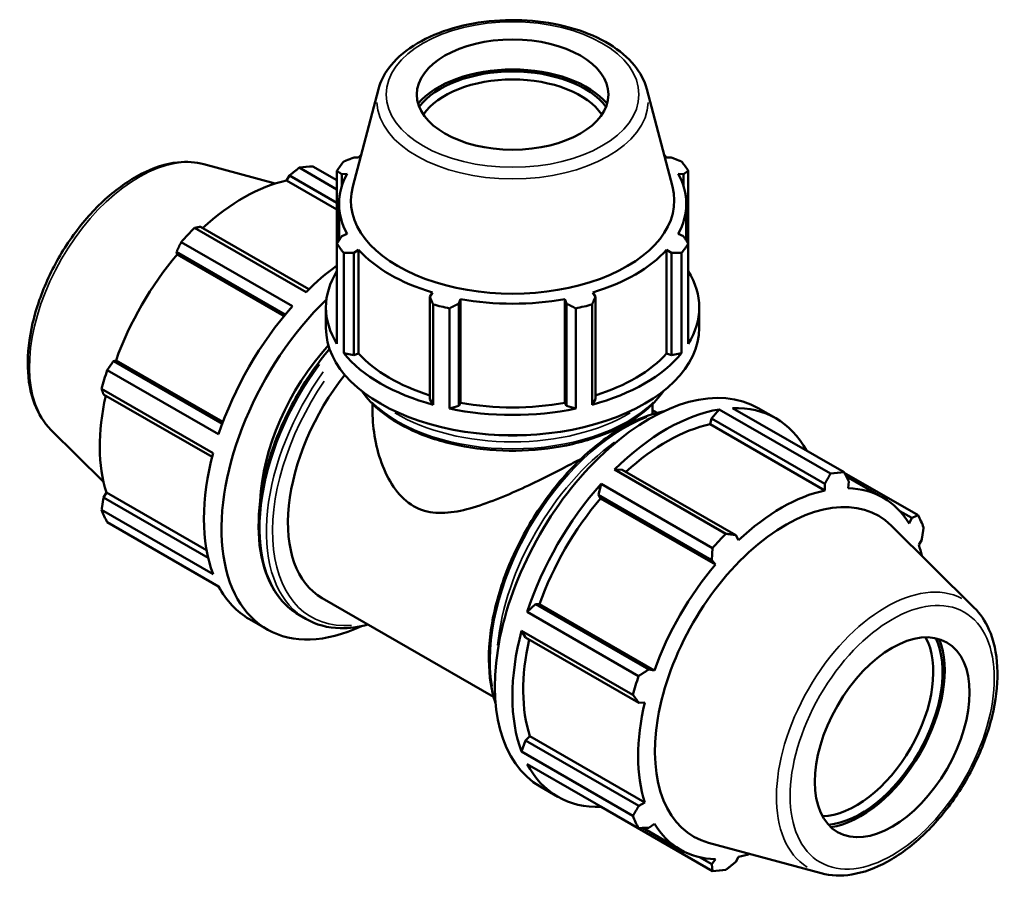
# Model space of a CAD drawing. Header units: inches. Extents: x 0.1 to 45.4, y -10.6 to 32.2.
# Tile 7 of 7: x 36.9 to 45.4, y 24.7 to 32.2. Entities that reach past the tile are written whole.
import ezdxf

# ---------------------------------------------------------------- set-up
doc = ezdxf.new("R2010")
doc.units = ezdxf.units.IN
doc.header["$MEASUREMENT"] = 0
doc.layers.add('Visible (ANSI)', color=7, linetype='Continuous', lineweight=50)
doc.layers.add('Visible Narrow (ANSI)', color=7, linetype='Continuous', lineweight=35)

msp = doc.modelspace()

# ---------------------------------------------------------------- linework, layer by layer
at = {"layer": 'Visible (ANSI)'}
for p, q in [((40.0063, 31.6035), (39.7842, 30.7588)), ((42.3283, 31.6035), (42.5504, 30.7588)), ((38.4964, 30.9536), (39.1136, 30.7862)), ((39.4378, 30.9346), (39.6477, 30.8138)), ((39.8351, 31.0102), (39.7921, 31.0102)), ((42.5425, 31.0102), (42.4995, 31.0102)), ((39.212, 30.8121), (39.237, 30.8557)), ((39.237, 30.8557), (39.6477, 30.6192)), ((39.6477, 30.7353), (39.3211, 30.9233)), ((39.6477, 30.8957), (39.6477, 30.2659)), ((39.6887, 30.8664), (39.7349, 30.8709)), ((39.6887, 30.7626), (39.6887, 30.8664)), ((42.5997, 30.8709), (42.6459, 30.8664)), ((42.6459, 30.8664), (42.6459, 30.7626)), ((42.6869, 30.2659), (42.6869, 30.8957)), ((39.6477, 30.5611), (39.212, 30.8121)), ((39.6653, 30.2934), (39.6653, 30.6108)), ((42.6692, 30.2934), (42.6692, 30.6108)), ((38.4161, 30.4021), (39.3801, 29.847)), ((39.4043, 29.8707), (38.4654, 30.4114)), ((39.7349, 30.3507), (39.6887, 30.3295)), ((42.6459, 30.3295), (42.5997, 30.3507)), ((39.2634, 29.7239), (38.2994, 30.2791)), ((39.6477, 29.3981), (39.6477, 30.2659)), ((42.6869, 30.2659), (42.6869, 29.3981)), ((38.2588, 30.1934), (39.2005, 29.6511)), ((38.2643, 30.1705), (38.2588, 30.1934)), ((39.1894, 29.6378), (38.2643, 30.1705)), ((39.7061, 30.1847), (39.7061, 29.3169)), ((39.7921, 30.1857), (39.8351, 30.2114)), ((39.7921, 29.3007), (39.7921, 30.1857)), ((39.8351, 29.3136), (39.8351, 30.2114)), ((42.4995, 29.3136), (42.4995, 30.2114)), ((42.4995, 30.2114), (42.5425, 30.1857)), ((42.5425, 30.1857), (42.5425, 29.3007)), ((42.6285, 29.3169), (42.6285, 30.1847)), ((40.4738, 29.8436), (40.4514, 29.806)), ((41.8832, 29.806), (41.8608, 29.8436)), ((40.4514, 29.806), (40.4514, 28.9211)), ((40.4795, 28.8716), (40.4795, 29.7393)), ((40.7011, 29.7464), (40.7157, 29.7859)), ((40.7011, 28.8615), (40.7011, 29.7464)), ((40.7157, 28.8881), (40.7157, 29.7859)), ((41.6189, 28.8881), (41.6189, 29.7859)), ((41.6189, 29.7859), (41.6335, 29.7464)), ((41.6335, 29.7464), (41.6335, 28.8615)), ((41.8551, 29.7393), (41.8551, 28.8716)), ((41.8832, 28.9211), (41.8832, 29.806)), ((39.5523, 29.537), (39.5523, 29.713)), ((40.6204, 29.7057), (40.6204, 28.8379)), ((41.7141, 28.8379), (41.7141, 29.7057)), ((42.7823, 29.537), (42.7823, 29.713)), ((39.7061, 29.3169), (39.7921, 29.3007)), ((39.7921, 29.3007), (39.8351, 29.3136)), ((42.4995, 29.3136), (42.5425, 29.3007)), ((42.5425, 29.3007), (42.6285, 29.3169)), ((37.7132, 29.2484), (37.7358, 29.255)), ((38.655, 28.7061), (37.7132, 29.2484)), ((38.6609, 28.7222), (37.7358, 29.255)), ((37.6594, 29.1706), (38.6235, 28.6155)), ((38.5751, 28.4528), (37.6111, 29.0079)), ((37.6276, 28.9603), (38.5666, 28.4196)), ((40.4514, 28.9211), (40.4795, 28.8716)), ((40.7011, 28.8615), (40.7157, 28.8881)), ((41.6189, 28.8881), (41.6335, 28.8615)), ((41.8551, 28.8716), (41.8832, 28.9211)), ((39.956, 28.8085), (39.956, 28.8788)), ((40.6204, 28.8379), (40.7011, 28.8615)), ((41.6335, 28.8615), (41.7141, 28.8379)), ((42.3785, 28.8085), (42.3785, 28.8788)), ((42.3785, 28.8233), (42.417, 28.8012)), ((42.9545, 28.831), (42.8878, 28.7534)), ((43.9185, 28.2759), (42.9545, 28.831)), ((43.0712, 28.8423), (44.0352, 28.2872)), ((43.2929, 28.842), (43.4452, 28.7544)), ((42.8878, 28.7534), (42.8757, 28.7022)), ((42.8878, 28.7534), (43.8692, 28.1882)), ((37.1728, 28.655), (37.6273, 28.2052)), ((42.8757, 28.7022), (43.8701, 28.1296)), ((42.1162, 28.309), (42.0495, 28.3098)), ((42.0495, 28.3098), (43.0135, 27.7547)), ((43.0976, 27.7439), (42.1162, 28.309)), ((44.6751, 27.9158), (44.0373, 28.2831)), ((44.0537, 28.2512), (44.3735, 28.0671)), ((44.0703, 28.149), (44.0758, 28.2083)), ((41.9328, 28.1867), (41.9096, 28.0911)), ((42.8968, 27.6316), (41.9328, 28.1867)), ((43.8692, 28.1882), (43.8701, 28.1296)), ((37.6276, 28.0682), (37.6529, 28.1116)), ((38.5325, 27.5471), (37.6276, 28.0682)), ((38.519, 27.6128), (37.6529, 28.1116)), ((41.9096, 28.0911), (41.9281, 28.0607)), ((41.9096, 28.0911), (42.8909, 27.526)), ((41.9281, 28.0607), (42.9225, 27.488)), ((37.6111, 27.9615), (38.5751, 27.4064)), ((44.5169, 27.9518), (44.6214, 27.8917)), ((44.6214, 27.8917), (44.5988, 27.8423)), ((38.6235, 27.2993), (37.6594, 27.8544)), ((45.1618, 27.1152), (44.4434, 27.8262)), ((43.1226, 27.6991), (43.0976, 27.7439)), ((44.6817, 27.6586), (44.707, 27.7021)), ((42.8909, 27.526), (42.9225, 27.488)), ((38.2994, 27.483), (38.6257, 27.2952)), ((39.5184, 27.1989), (41.0022, 26.3444)), ((41.364, 27.1461), (41.2928, 27.0783)), ((41.3995, 27.1452), (41.364, 27.1461)), ((42.3453, 26.581), (41.364, 27.1461)), ((41.3995, 27.1452), (42.3939, 26.5726)), ((38.8894, 27.0159), (39.0417, 26.9282)), ((39.3225, 27.05), (39.3784, 27.0178)), ((41.2928, 27.0783), (42.2568, 26.5232)), ((41.2445, 26.9156), (41.2784, 26.8579)), ((42.2085, 26.3604), (41.2445, 26.9156)), ((41.2784, 26.8579), (42.2598, 26.2928)), ((42.3939, 26.5726), (42.3453, 26.581)), ((42.2598, 26.2928), (42.311, 26.2934)), ((41.3166, 26.0018), (41.2784, 25.9658)), ((41.3166, 26.0018), (42.311, 25.4292)), ((41.2784, 25.9658), (41.2445, 25.8692)), ((42.2598, 25.4007), (41.2784, 25.9658)), ((41.2445, 25.8692), (42.2085, 25.314)), ((42.2568, 25.207), (41.2928, 25.7621)), ((41.4066, 25.5664), (41.5588, 25.4787)), ((41.9316, 25.3943), (41.9328, 25.3907)), ((41.9328, 25.3907), (42.8968, 24.8356)), ((42.311, 25.4292), (42.2598, 25.4007)), ((42.3453, 25.2111), (42.3939, 25.2455)), ((42.2929, 25.2086), (42.6192, 25.0207)), ((43.8381, 24.8166), (42.8627, 25.0812)), ((42.8909, 24.8945), (42.7839, 24.9561)), ((42.9225, 24.9388), (42.8909, 24.8945)), ((43.0976, 24.9145), (43.1226, 24.9582))]:
    msp.add_line(p, q, dxfattribs=at)
for centre, major_axis, ratio in [((41.1673, 31.5559), (0.8287, 0), 0.575862), ((44.4518, 25.9937), (0.4725, 0.8205), 0.578093)]:
    msp.add_ellipse(centre, major_axis=major_axis, ratio=ratio, dxfattribs=at)
for centre, major_axis, ratio, start_param, end_param in [((41.1673, 31.25), (-0.9083, 0), 0.575862, 3.592286, 5.832492), ((41.1673, 31.25), (-0.8785, 0), 0.575862, 3.545816, 5.878962), ((41.1673, 31.2093), (-0.8287, 0), 0.575862, 3.513162, 5.911616), ((41.1673, 30.6108), (-1.502, 0), 0.575862, 5.773435, 5.80322), ((41.1673, 30.6108), (-1.502, 0), 0.575862, 3.621558, 3.651343), ((38.8686, 29.2088), (0.9432, 1.6378), 0.578093, 0.343502, 0.438029), ((41.1673, 30.5808), (-1.615, 0), 0.575862, 5.843222, 5.93775), ((41.1673, 30.5808), (1.615, 0), 0.575862, 0.345435, 0.439963), ((41.1673, 30.6108), (-1.5019, 0), 0.575862, 5.977753, 6.588618), ((41.1673, 30.6108), (1.5019, 0), 0.575862, 5.977753, 6.588618), ((38.8382, 29.2263), (0.8771, 1.5232), 0.578093, 0.478032, 1.071949), ((41.1673, 30.6382), (-1.3988, 0), 0.575862, 6.1329, 9.575063), ((38.8686, 29.2088), (-0.9432, -1.6378), 0.578093, 4.270492, 4.36502), ((41.1673, 30.5808), (-1.615, 0), 0.575862, 0.345435, 0.439963), ((41.1673, 30.5808), (1.615, 0), 0.575862, 5.843222, 5.93775), ((38.8382, 29.2263), (0.8771, 1.5232), 0.578093, 1.26343, 1.874295), ((41.1673, 30.6108), (1.502, 0), 0.575862, 3.621558, 4.232423), ((41.1673, 30.6108), (1.502, 0), 0.575862, 5.192355, 5.80322), ((39.8326, 28.6537), (-0.9432, -1.6378), 0.578093, 4.063864, 4.270492), ((41.1673, 29.713), (-1.615, 0), 0.575862, 5.93775, 6.628621), ((41.1673, 29.713), (1.615, 0), 0.575862, 5.93775, 6.628621), ((39.9849, 28.566), (-0.9432, -1.6378), 0.578093, 4.251013, 6.972059), ((41.1673, 30.5808), (1.615, 0), 0.575862, 4.272426, 4.366954), ((41.1673, 30.6108), (1.5019, 0), 0.575862, 4.406956, 5.017822), ((41.1673, 30.5808), (1.615, 0), 0.575862, 5.057824, 5.152352), ((39.8326, 28.6537), (-0.9432, -1.6378), 0.578093, 4.36502, 5.055891), ((41.1673, 29.537), (-1.615, 0), 0.575862, 0, 3.141593), ((39.9849, 28.566), (-0.7074, -1.2284), 0.578093, 4.347768, 5.453483), ((41.1673, 29.713), (1.615, 0), 0.575862, 3.581556, 4.272426), ((41.1673, 29.713), (1.5019, 0), 0.575862, 3.621558, 4.215556), ((41.1673, 29.713), (1.615, 0), 0.575862, 5.152352, 5.843222), ((41.1673, 29.713), (1.5019, 0), 0.575862, 5.209222, 5.80322), ((38.8686, 29.2088), (-0.9432, -1.6378), 0.578093, 5.055891, 5.150418), ((42.3497, 27.2042), (0.9432, 1.6378), 0.578093, 0, 3.141593), ((40.2257, 28.4273), (-0.7074, -1.2284), 0.578093, 4.459814, 6.283185), ((38.8382, 29.2263), (0.8771, 1.5232), 0.578093, 2.065615, 2.659693), ((41.1673, 29.713), (1.5019, 0), 0.575862, 4.406956, 5.017822), ((41.1673, 29.713), (1.615, 0), 0.575862, 4.366954, 5.057824), ((42.502, 27.1165), (-0.9432, -1.6378), 0.578093, 3.579622, 4.270492), ((42.502, 27.1165), (0.9432, 1.6378), 0.578093, 5.939684, 6.626687), ((42.502, 27.1165), (-0.8771, -1.5232), 0.578093, 3.619624, 4.213542), ((39.8326, 28.6537), (-0.9432, -1.6378), 0.578093, 5.150418, 5.841289), ((43.466, 26.5614), (0.9432, 1.6378), 0.578093, 0.343502, 0.438029), ((42.502, 27.1165), (-0.9432, -1.6378), 0.578093, 4.36502, 5.055891), ((43.4964, 26.5439), (-0.8771, -1.5232), 0.578093, 3.619624, 4.23049), ((43.4964, 26.5439), (0.8771, 1.5232), 0.578093, 5.975819, 6.586684), ((42.502, 27.1165), (-0.8771, -1.5232), 0.578093, 4.405023, 5.015888), ((43.5321, 26.5233), (0.7995, 1.3883), 0.578093, 6.13202, 9.575944), ((38.8686, 29.2088), (-0.9432, -1.6378), 0.578093, 5.841289, 5.935816), ((43.466, 26.5614), (0.9432, 1.6378), 0.578093, 5.841289, 5.935816), ((43.466, 26.5614), (-0.9432, -1.6378), 0.578093, 4.270492, 4.36502), ((43.4964, 26.5439), (0.8771, 1.5232), 0.578093, 5.723118, 5.801286), ((43.4964, 26.5439), (-0.8771, -1.5232), 0.578093, 4.405023, 5.015888), ((39.8326, 28.6537), (-0.9432, -1.6378), 0.578093, 5.935816, 6.283185), ((42.502, 27.1165), (-0.9432, -1.6378), 0.578093, 5.150418, 5.841289), ((42.502, 27.1165), (-0.8771, -1.5232), 0.578093, 5.207208, 5.801286), ((44.1379, 26.1744), (0.4725, 0.8205), 0.578093, 3.478808, 5.94597), ((44.1781, 26.1513), (-0.5009, -0.8698), 0.578093, 0.38248, 2.759113), ((44.1781, 26.1513), (0.5136, 0.8918), 0.578093, 3.564069, 5.860709), ((43.466, 26.5614), (-0.9432, -1.6378), 0.578093, 5.055891, 5.150418), ((43.4964, 26.5439), (-0.8771, -1.5232), 0.578093, 5.190421, 5.801286), ((42.502, 27.1165), (-0.9432, -1.6378), 0.578093, 5.935816, 6.626687), ((43.466, 26.5614), (-0.9432, -1.6378), 0.578093, 5.841289, 5.935816), ((43.4964, 26.5439), (-0.8771, -1.5232), 0.578093, 5.975819, 6.586684), ((43.4964, 26.5439), (0.8771, 1.5232), 0.578093, 3.619624, 3.70166), ((43.466, 26.5614), (-0.9432, -1.6378), 0.578093, 0.343502, 0.438029)]:
    msp.add_ellipse(centre, major_axis=major_axis, ratio=ratio, start_param=start_param, end_param=end_param, dxfattribs=at)
for points, knots in [([(42.3283, 31.6035), (42.3092, 31.6761), (42.2722, 31.7452), (42.1649, 31.877), (42.0914, 31.9385), (41.9151, 32.046), (41.8111, 32.0912), (41.5853, 32.1592), (41.4637, 32.1821), (41.2152, 32.2039), (41.0884, 32.2029), (40.8416, 32.1773), (40.7215, 32.1527), (40.4993, 32.0815), (40.3972, 32.0349), (40.2217, 31.9224), (40.1482, 31.8566), (40.0529, 31.7269), (40.0229, 31.6665), (40.0063, 31.6035)], [0.935683, 0.935683, 0.935683, 0.935683, 1.224068, 1.224068, 1.542298, 1.542298, 1.874031, 1.874031, 2.205031, 2.205031, 2.53437, 2.53437, 2.863786, 2.863786, 3.194952, 3.194952, 3.52642, 3.52642, 3.776706, 3.776706, 3.776706, 3.776706]), ([(37.1728, 28.655), (37.1116, 28.7156), (37.064, 28.7918), (36.9945, 28.9737), (36.9753, 29.0818), (36.9693, 29.3179), (36.9838, 29.4468), (37.0451, 29.7092), (37.0918, 29.8427), (37.212, 30.1012), (37.2854, 30.2262), (37.4517, 30.4558), (37.5447, 30.5606), (37.7422, 30.7397), (37.8468, 30.8139), (38.0586, 30.923), (38.1659, 30.9579), (38.3483, 30.9778), (38.4249, 30.973), (38.4964, 30.9536)], [4.076223, 4.076223, 4.076223, 4.076223, 4.364958, 4.364958, 4.683175, 4.683175, 5.014797, 5.014797, 5.345755, 5.345755, 5.675086, 5.675086, 6.004499, 6.004499, 6.335633, 6.335633, 6.666958, 6.666958, 6.915484, 6.915484, 6.915484, 6.915484]), ([(39.5835, 29.3551), (39.4741, 29.2252), (39.3742, 29.0805), (39.2032, 28.7752), (39.1322, 28.6146), (39.0264, 28.2938), (38.9917, 28.1337), (38.9626, 27.8296), (38.9682, 27.6857), (39.0203, 27.4291), (39.0667, 27.3162), (39.1842, 27.1518), (39.2485, 27.0926), (39.3225, 27.05)], [6.769191, 6.769191, 6.769191, 6.769191, 7.091158, 7.091158, 7.414043, 7.414043, 7.737252, 7.737252, 8.061105, 8.061105, 8.383782, 8.383782, 8.641314, 8.641314, 8.641314, 8.641314]), ([(39.8656, 28.9865), (39.9083, 28.9246), (39.9634, 28.8664), (40.1179, 28.7412), (40.2261, 28.6784), (40.4706, 28.5759), (40.607, 28.5364), (40.8937, 28.4845), (41.0439, 28.4721), (41.3435, 28.4753), (41.4927, 28.491), (41.7755, 28.5491), (41.909, 28.5915), (42.147, 28.6992), (42.2515, 28.7646), (42.3883, 28.8849), (42.4331, 28.9344), (42.469, 28.9865)], [4.305222, 4.305222, 4.305222, 4.305222, 4.545028, 4.545028, 4.868695, 4.868695, 5.193166, 5.193166, 5.516856, 5.516856, 5.840243, 5.840243, 6.164011, 6.164011, 6.488552, 6.488552, 6.690352, 6.690352, 6.690352, 6.690352]), ([(39.956, 28.8085), (39.956, 28.7325), (39.9631, 28.6528), (39.9922, 28.4942), (40.0142, 28.4152), (40.0731, 28.2667), (40.1098, 28.1973), (40.1986, 28.0781), (40.2507, 28.0285), (40.3108, 27.9939)], [17.651332, 17.651332, 17.651332, 17.651332, 18.299667, 18.299667, 18.948002, 18.948002, 19.596337, 19.596337, 20.244672, 20.244672, 20.244672, 20.244672]), ([(42.4759, 28.8151), (42.4199, 28.8037), (42.3628, 28.7867), (42.1806, 28.7163), (42.0537, 28.6431), (41.8071, 28.4547), (41.6874, 28.3395), (41.4674, 28.0788), (41.3671, 27.9336), (41.1958, 27.6277), (41.1248, 27.4671), (41.019, 27.1464), (40.9843, 26.9863), (40.9552, 26.6822), (40.9608, 26.5383), (40.9956, 26.3668), (41.0066, 26.3257), (41.0198, 26.2864)], [5.971932, 5.971932, 5.971932, 5.971932, 6.121099, 6.121099, 6.44423, 6.44423, 6.76802, 6.76802, 7.091158, 7.091158, 7.414043, 7.414043, 7.737252, 7.737252, 8.061105, 8.061105, 8.169103, 8.169103, 8.169103, 8.169103]), ([(40.3108, 27.9939), (40.371, 27.9592), (40.4356, 27.9416), (40.5711, 27.9317), (40.642, 27.9391), (40.7882, 27.9695), (40.8636, 27.9924), (41.0156, 28.0467), (41.0923, 28.0781), (41.2387, 28.1423), (41.3137, 28.1772), (41.4655, 28.251), (41.5423, 28.2899), (41.6667, 28.3545), (41.7154, 28.3803), (41.7625, 28.4056)], [0, 0, 0, 0, 0.648335, 0.648335, 1.29667, 1.29667, 1.945005, 1.945005, 2.593341, 2.593341, 3.210297, 3.210297, 3.827254, 3.827254, 4.234498, 4.234498, 4.234498, 4.234498]), ([(43.8381, 24.8166), (43.9213, 24.7941), (44.0111, 24.7913), (44.2033, 24.8224), (44.3064, 24.8601), (44.5137, 24.9734), (44.6178, 25.0506), (44.814, 25.2354), (44.9061, 25.3428), (45.0693, 25.5765), (45.1406, 25.7026), (45.2557, 25.9618), (45.2996, 26.0948), (45.3554, 26.3555), (45.3671, 26.4833), (45.3552, 26.7212), (45.3315, 26.8315), (45.2571, 26.9993), (45.2145, 27.0631), (45.1618, 27.1152)], [2.509294, 2.509294, 2.509294, 2.509294, 2.798029, 2.798029, 3.116247, 3.116247, 3.447868, 3.447868, 3.778826, 3.778826, 4.108157, 4.108157, 4.43757, 4.43757, 4.768704, 4.768704, 5.100029, 5.100029, 5.348555, 5.348555, 5.348555, 5.348555]), ([(39.3784, 27.0178), (39.4663, 26.9672), (39.5676, 26.9402), (39.7536, 26.9361), (39.8347, 26.9467), (39.9176, 26.969)], [2.3581282, 2.3581282, 2.3581282, 2.3581282, 2.6642495, 2.6642495, 2.8823308, 2.8823308, 2.8823308, 2.8823308])]:
    msp.add_open_spline(points, degree=3, knots=knots, dxfattribs=at)
for points, weights in [([(39.7061, 30.9769), (39.75, 30.994), (39.7921, 31.0102)], [1, 1.00152745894, 1.00223842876]), ([(42.5425, 31.0102), (42.5846, 30.994), (42.6285, 30.9769)], [1.00223842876, 1.00152745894, 1]), ([(39.3211, 30.9233), (39.2781, 30.8889), (39.237, 30.8557)], [1, 1.00178472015, 1.00275338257]), ([(39.6887, 30.8664), (39.6686, 30.8809), (39.6477, 30.8957)], [1.00223842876, 1.00152745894, 1]), ([(42.6869, 30.8957), (42.666, 30.8809), (42.6459, 30.8664)], [1, 1.00152745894, 1.00223842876]), ([(38.4654, 30.4114), (38.4411, 30.4069), (38.4161, 30.4021)], [1.00275338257, 1.00178472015, 1]), ([(39.6477, 30.2659), (39.6686, 30.2985), (39.6887, 30.3295)], [1, 1.00152745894, 1.00223842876]), ([(42.6459, 30.3295), (42.666, 30.2985), (42.6869, 30.2659)], [1.00223842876, 1.00152745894, 1]), ([(38.2994, 30.2791), (38.2785, 30.2355), (38.2588, 30.1934)], [1, 1.00178472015, 1.00275338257]), ([(39.7921, 30.1857), (39.75, 30.1854), (39.7061, 30.1847)], [1.00223842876, 1.00152745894, 1]), ([(42.6285, 30.1847), (42.5846, 30.1854), (42.5425, 30.1857)], [1, 1.00152745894, 1.00223842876]), ([(40.4795, 29.7393), (40.4651, 29.7735), (40.4514, 29.806)], [1, 1.00152745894, 1.00223842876]), ([(40.7011, 29.7464), (40.6616, 29.7267), (40.6204, 29.7057)], [1.00223842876, 1.00152745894, 1]), ([(41.7141, 29.7057), (41.673, 29.7267), (41.6335, 29.7464)], [1, 1.00152745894, 1.00223842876]), ([(41.8832, 29.806), (41.8695, 29.7735), (41.8551, 29.7393)], [1.00223842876, 1.00152745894, 1]), ([(37.7132, 29.2484), (37.6867, 29.2104), (37.6594, 29.1706)], [1.00275338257, 1.00178472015, 1]), ([(37.6111, 29.0079), (37.6194, 28.9837), (37.6276, 28.9603)], [1, 1.00178472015, 1.00275338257]), ([(44.0352, 28.2872), (44.0561, 28.2468), (44.0758, 28.2083)], [1, 1.00178472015, 1.00275338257]), ([(43.8692, 28.1882), (43.8935, 28.2311), (43.9185, 28.2759)], [1.00275338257, 1.00178472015, 1]), ([(37.6276, 28.0682), (37.6194, 28.016), (37.6111, 27.9615)], [1.00275338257, 1.00178472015, 1]), ([(44.6214, 27.8917), (44.6479, 27.9034), (44.6751, 27.9158)], [1.00275338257, 1.00178472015, 1]), ([(44.7235, 27.8087), (44.7152, 27.7542), (44.707, 27.7021)], [1, 1.00178472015, 1.00275338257]), ([(43.0135, 27.7547), (43.0565, 27.7491), (43.0976, 27.7439)], [1, 1.00178472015, 1.00275338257]), ([(42.8909, 27.526), (42.894, 27.5776), (42.8968, 27.6316)], [1.00275338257, 1.00178472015, 1]), ([(38.2973, 27.4871), (38.2984, 27.4851), (38.2994, 27.483)], [1.00017775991, 1.00008991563, 1]), ([(42.2568, 26.5232), (42.3022, 26.5526), (42.3453, 26.581)], [1, 1.00178472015, 1.00275338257]), ([(42.2598, 26.2928), (42.2348, 26.3258), (42.2085, 26.3604)], [1.00275338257, 1.00178472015, 1]), ([(42.2085, 25.314), (42.2348, 25.3582), (42.2598, 25.4007)], [1, 1.00178472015, 1.00275338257]), ([(42.3453, 25.2111), (42.3022, 25.209), (42.2568, 25.207)], [1.00275338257, 1.00178472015, 1]), ([(42.8968, 24.8356), (42.894, 24.8655), (42.8909, 24.8945)], [1, 1.00178472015, 1.00275338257]), ([(43.0976, 24.9145), (43.0565, 24.8813), (43.0135, 24.8469)], [1.00275338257, 1.00178472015, 1])]:
    msp.add_rational_spline(points, weights, degree=2, dxfattribs=at)
msp.add_open_spline([(42.3708, 28.7876), (42.3761, 28.7955), (42.3785, 28.8024), (42.3785, 28.8085)], degree=3, dxfattribs=at)
at = {"layer": 'Visible Narrow (ANSI)'}
for centre, major_axis, ratio in [((41.1673, 31.5559), (-1.0931, 0), 0.575862), ((44.4518, 25.9937), (-0.6232, -1.0823), 0.578093)]:
    msp.add_ellipse(centre, major_axis=major_axis, ratio=ratio, dxfattribs=at)
for centre, major_axis, ratio, start_param, end_param in [((41.1673, 31.5022), (-1.1742, 0), 0.575862, 0.021823, 3.11977), ((37.9358, 29.746), (0.6695, 1.1625), 0.578093, 0.293129, 2.848464), ((40.143, 28.4749), (-0.8206, -1.4249), 0.578093, 4.514311, 6.190087), ((40.199, 28.4427), (-0.8206, -1.4249), 0.578093, 4.539497, 6.191412), ((40.2257, 28.4273), (-0.8017, -1.3921), 0.578093, 4.575645, 6.657403), ((41.1673, 29.2987), (-1.405, 0), 0.575862, 0.525688, 2.615905), ((41.1673, 29.3592), (1.405, 0), 0.575862, 3.901623, 5.523155), ((42.1356, 27.3275), (0.8206, 1.4249), 0.578093, 0.615857, 2.525736), ((41.1673, 29.3901), (-1.3672, 0), 0.575862, 1.338195, 1.803398), ((42.1916, 27.2953), (-0.8206, -1.4249), 0.578093, 4.048945, 5.375833), ((44.3988, 26.0242), (0.6695, 1.1625), 0.578093, 0.021031, 3.120562)]:
    msp.add_ellipse(centre, major_axis=major_axis, ratio=ratio, start_param=start_param, end_param=end_param, dxfattribs=at)

doc.saveas('drawing.dxf')
